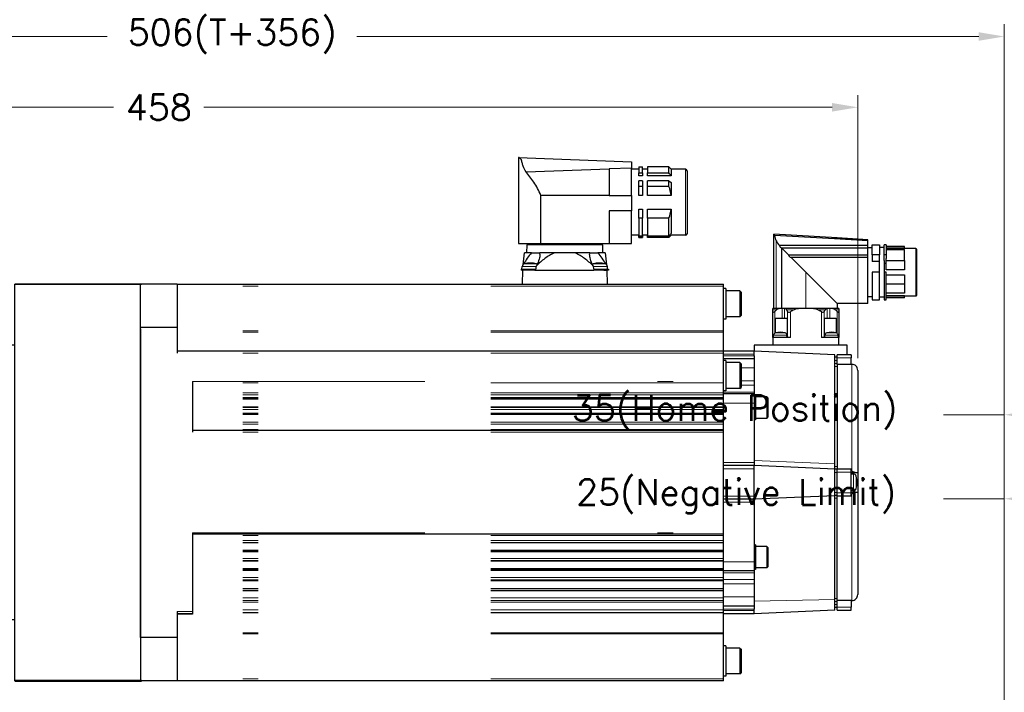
# Model space of a CAD drawing. Extents: x 0 to 1685, y -10 to 1188.
# Tile 4 of 21: x 487 to 809, y 582 to 803. Entities that reach past the tile are written whole.
import ezdxf

# ---------------------------------------------------------------- set-up
doc = ezdxf.new("R2010")
doc.units = 0
doc.header["$LTSCALE"] = 25.4
doc.linetypes.add('DASHEDBIDOT', pattern=[12.4, 3, -3, 0.2, -3, 0.2, -3])
doc.layers.get('0').update_dxf_attribs({"linetype": 'CONTINUOUS'})
doc.layers.get('Defpoints').update_dxf_attribs({"linetype": 'CONTINUOUS'})
for name, color, linetype, lineweight in [('AM_0', 7, 'CONTINUOUS', 50), ('AM_5_Dimension', 6, 'CONTINUOUS', 13), ('ATA-DIM', 252, 'CONTINUOUS', 25), ('Layer0000', 7, 'CONTINUOUS', 25), ('외형선(ISO)', 7, 'CONTINUOUS', 35)]:
    doc.layers.add(name, color=color, linetype=linetype, lineweight=lineweight)
doc.styles.get("Standard").update_dxf_attribs({"font": 'simplex.shx'})
doc.dimstyles.new('ata_A1', dxfattribs={"dimtxt": 4.2, "dimasz": 4.2, "dimexe": 2, "dimexo": 2, "dimgap": 2, "dimtad": 0, "dimtih": 1, "dimtoh": 1, "dimdec": 6, "dimdsep": 46, "dimtxsty": 'Standard', "dimcen": 0, "dimclrd": 252, "dimclre": 252, "dimclrt": 4, "dimadec": 6, "dimazin": 2, "dimtfac": 1, "dimtdec": 6, "dimtofl": 0, "dimtmove": 0, "dimatfit": 3, "dimfxl": 0, "dimtolj": 1, "dimtzin": 0, "dimlwd": 0, "dimlwe": 0, "dimarcsym": 0})

# ---------------------------------------------------------------- blocks, each defined once
blk = doc.blocks.new('*D12986')
at = {"layer": 'ATA-DIM', "color": 252, "lineweight": 0}
for p, q in [((809.09, 574), (809.09, 649.66)), ((834.09, 546.43), (834.09, 649.66)), ((809.09, 645.66), (789.22, 645.66)), ((817.49, 645.66), (825.69, 645.66))]:
    blk.add_line(p, q, dxfattribs=at)
at = {"layer": 'ATA-DIM', "color": 252}
for points in [[(817.49, 647.06), (817.49, 644.26), (809.09, 645.66)], [(825.69, 644.26), (825.69, 647.06), (834.09, 645.66)]]:
    blk.add_solid(points, dxfattribs=at)
at = {"layer": 'Defpoints', "color": 0}
for p in [(834.09, 645.66), (809.09, 570), (834.09, 542.43)]:
    blk.add_point(p, dxfattribs=at)
at = {"layer": 'ATA-DIM', "color": 4, "insert": (668.8, 652.04), "char_height": 8.4, "attachment_point": 1}
blk.add_mtext('\\A1;25(Negative Limit)', dxfattribs=at)
blk = doc.blocks.new('*D12985')
at = {"layer": 'ATA-DIM', "color": 252, "lineweight": 0}
for p, q in [((809.09, 574), (809.09, 677.19)), ((844.09, 546.43), (844.09, 677.19)), ((809.09, 673.19), (789.22, 673.19)), ((817.49, 673.19), (835.69, 673.19))]:
    blk.add_line(p, q, dxfattribs=at)
at = {"layer": 'ATA-DIM', "color": 252}
for points in [[(817.49, 674.59), (817.49, 671.79), (809.09, 673.19)], [(835.69, 671.79), (835.69, 674.59), (844.09, 673.19)]]:
    blk.add_solid(points, dxfattribs=at)
at = {"layer": 'Defpoints', "color": 0}
for p in [(844.09, 673.19), (809.09, 570), (844.09, 542.43)]:
    blk.add_point(p, dxfattribs=at)
at = {"layer": 'ATA-DIM', "color": 4, "insert": (667.45, 679.57), "char_height": 8.4, "attachment_point": 1}
blk.add_mtext('\\A1;35(Home Position)', dxfattribs=at)
blk = doc.blocks.new('DEH')
at = {"color": 0, "ltscale": 5}
blk.add_line((12758.38, -3927.55), (12758.38, -3797.55), dxfattribs=at)
for p, q in [((12667.78, -3920.05), (12667.78, -3805.05)), ((12728.58, -3805.05), (12744.88, -3805.05)), ((12744.88, -3817.55), (12744.88, -3805.05)), ((12744.88, -3907.55), (12744.88, -3920.05)), ((12728.58, -3920.05), (12744.88, -3920.05))]:
    blk.add_line(p, q)
at = {"color": 7}
for p, q in [((12728.58, -3920.05), (12728.58, -3805.05)), ((12728.58, -3919.55), (12728.58, -3805.55))]:
    blk.add_line(p, q, dxfattribs=at)
at = {"ltscale": 5}
for p, q in [((12758.38, -3817.55), (12744.88, -3817.55)), ((12758.38, -3907.55), (12744.88, -3907.55))]:
    blk.add_line(p, q, dxfattribs=at)
at = {"layer": 'AM_0'}
blk.add_line((12758.38, -3927.55), (12799.88, -3927.55), dxfattribs=at)
at = {"layer": 'AM_5_Dimension', "color": 0}
for p, q in [((12672.58, -3919.55), (12672.58, -3805.55)), ((12728.58, -3805.05), (12728.58, -3920.05))]:
    blk.add_line(p, q, dxfattribs=at)
at = {"layer": 'Layer0000', "color": 7, "linetype": 'Continuous', "lineweight": 25}
for p, q in [((12799.58, -3811.74), (12799.58, -3797.55)), ((12799.58, -3913.35), (12799.58, -3811.74)), ((12799.58, -3913.35), (12799.58, -3927.55))]:
    blk.add_line(p, q, dxfattribs=at)
at = {"layer": '외형선(ISO)'}
for p, q in [((12799.88, -3797.55), (12758.38, -3797.55)), ((12672.08, -3805.05), (12667.78, -3805.05)), ((12672.58, -3805.55), (12672.08, -3805.05)), ((12673.08, -3805.05), (12672.58, -3805.55)), ((12673.08, -3805.05), (12728.08, -3805.05)), ((12728.58, -3805.55), (12728.08, -3805.05)), ((12728.58, -3805.55), (12729.08, -3805.05)), ((12667.78, -3920.05), (12672.08, -3920.05)), ((12672.58, -3919.55), (12672.08, -3920.05)), ((12672.58, -3919.55), (12673.08, -3920.05)), ((12673.08, -3920.05), (12728.08, -3920.05)), ((12728.58, -3919.55), (12728.08, -3920.05))]:
    blk.add_line(p, q, dxfattribs=at)
blk = doc.blocks.new('*D12993')
at = {"layer": 'ATA-DIM', "color": 252, "lineweight": 0}
for p, q in [((303.09, 725.5), (303.09, 777.91)), ((761.09, 691.71), (761.09, 777.91)), ((311.49, 773.91), (517.29, 773.91)), ((752.69, 773.91), (546.88, 773.91))]:
    blk.add_line(p, q, dxfattribs=at)
at = {"layer": 'ATA-DIM', "color": 252}
for points in [[(311.49, 775.31), (311.49, 772.51), (303.09, 773.91)], [(752.69, 772.51), (752.69, 775.31), (761.09, 773.91)]]:
    blk.add_solid(points, dxfattribs=at)
at = {"layer": 'Defpoints', "color": 0}
for p in [(761.09, 773.91), (303.09, 721.5), (761.09, 687.71)]:
    blk.add_point(p, dxfattribs=at)
at = {"layer": 'ATA-DIM', "color": 4, "insert": (532.09, 773.91), "char_height": 8.4, "attachment_point": 5}
blk.add_mtext('\\A1;458', dxfattribs=at)
blk = doc.blocks.new('*D12992')
at = {"layer": 'ATA-DIM', "color": 252, "lineweight": 0}
for p, q in [((303.09, 725.5), (303.09, 801.1)), ((809.09, 574), (809.09, 801.1)), ((311.49, 797.1), (515.17, 797.1)), ((800.69, 797.1), (597.01, 797.1))]:
    blk.add_line(p, q, dxfattribs=at)
at = {"layer": 'ATA-DIM', "color": 252}
for points in [[(311.49, 798.5), (311.49, 795.7), (303.09, 797.1)], [(800.69, 795.7), (800.69, 798.5), (809.09, 797.1)]]:
    blk.add_solid(points, dxfattribs=at)
at = {"layer": 'Defpoints', "color": 0}
for p in [(809.09, 797.1), (303.09, 721.5), (809.09, 570)]:
    blk.add_point(p, dxfattribs=at)
at = {"layer": 'ATA-DIM', "color": 4, "insert": (556.09, 797.1), "char_height": 8.4, "attachment_point": 5}
blk.add_mtext('\\A1;506(T+356)', dxfattribs=at)

msp = doc.modelspace()

# ---------------------------------------------------------------- linework, layer by layer
at = {"layer": 'Layer0000', "color": 7, "linetype": 'Continuous', "lineweight": 25}
for p, q in [((649.8869262, 757.5007589), (649.8869262, 729.2507589)), ((649.8871762, 757.5007589), (686.9569262, 756.0823919)), ((686.9569262, 756.0823919), (686.9569262, 755.6913276)), ((686.9569262, 755.6897214), (686.9569262, 755.414963)), ((686.9569262, 755.414963), (686.9569262, 753.9888519)), ((652.3948746, 752.7610508), (679.5874262, 753.7270538)), ((686.9569262, 753.9888519), (679.5874262, 753.7270538)), ((679.5874262, 753.7270538), (679.5874262, 745.0624966)), ((686.9569262, 745.0534541), (686.9569262, 753.987355)), ((689.3569262, 753.6007589), (686.9569262, 753.6007589)), ((689.3569262, 754.3507589), (690.6069262, 754.3507589)), ((689.3569262, 754.3507589), (689.3569262, 752.4059673)), ((689.3569262, 751.4257227), (689.3569262, 752.4059673)), ((689.3569262, 752.4059673), (690.6069262, 752.4059673)), ((690.6069262, 752.4059673), (690.6069262, 754.3507589)), ((692.2069262, 753.6007589), (690.6069262, 753.6007589)), ((690.6069262, 752.4059673), (690.6069262, 751.4257227)), ((699.2069262, 754.3507589), (692.2069262, 754.3507589)), ((692.2069262, 754.3507589), (692.2069262, 752.4059673)), ((692.2069262, 751.4257227), (692.2069262, 752.4059673)), ((692.2069262, 752.4059673), (699.2069262, 752.4059673)), ((699.2069262, 752.4059673), (699.2069262, 754.3507589)), ((699.206928, 754.3507571), (699.9569262, 753.6007589)), ((704.6569262, 753.6007589), (699.9569262, 753.6007589)), ((699.9569262, 753.6007589), (699.9569262, 751.4257227)), ((705.1569262, 753.1007589), (705.1569262, 742.8007589)), ((690.6069262, 751.4257227), (689.3569262, 751.4257227)), ((690.6069262, 749.7876516), (689.3569262, 749.7876516)), ((689.3569262, 748.0138906), (689.3569262, 749.7876516)), ((690.6069262, 749.7876516), (690.6069262, 748.0138906)), ((699.9569262, 751.4257227), (692.2069262, 751.4257227)), ((699.2069262, 749.7876516), (692.2069262, 749.7876516)), ((692.2069262, 748.0138906), (692.2069262, 749.7876516)), ((699.2069262, 749.7876516), (699.9569262, 749.3049548)), ((699.2069262, 748.0138906), (699.2069262, 749.7876516)), ((699.9569262, 749.3049548), (699.9569262, 745.0282245)), ((690.6069262, 748.0138906), (689.3569262, 748.0138906)), ((689.3569262, 745.0282245), (689.3569262, 748.0138906)), ((690.6069262, 748.0138906), (690.6069262, 745.0282245)), ((699.2069262, 748.0138906), (692.2069262, 748.0138906)), ((692.2069262, 745.0282245), (692.2069262, 748.0138906)), ((679.5874262, 745.0624966), (657.2099139, 745.0624966)), ((657.2099139, 729.2507589), (657.2099139, 745.0624966)), ((679.5874262, 745.0624966), (679.5874262, 744.9642111)), ((686.9569262, 745.0534541), (686.9569262, 739.9399301)), ((690.6069262, 745.0282245), (689.3569262, 745.0282245)), ((699.9569262, 745.0282245), (692.2069262, 745.0282245)), ((705.1569262, 742.8007589), (705.1569262, 732.5007589)), ((679.5874262, 739.9933668), (679.5874262, 729.2507589)), ((686.9569262, 729.2509061), (686.9569262, 739.9399254)), ((689.3569262, 737.5876272), (689.3569262, 740.5732933)), ((689.3569262, 740.5732933), (690.6069262, 740.5732933)), ((690.6069262, 740.5732933), (690.6069262, 737.5876272)), ((692.2069262, 737.5876272), (692.2069262, 740.5732933)), ((692.2069262, 740.5732933), (699.9569262, 740.5732933)), ((699.9569262, 740.5732933), (699.9569262, 732.5348931)), ((689.3569262, 737.5876272), (689.3569262, 731.7691425)), ((690.6069262, 737.5876272), (689.3569262, 737.5876272)), ((690.6069262, 731.7691425), (690.6069262, 737.5876272)), ((692.2069262, 737.5876272), (692.2069262, 731.7691425)), ((699.2069262, 737.5876272), (692.2069262, 737.5876272)), ((699.2069262, 731.7691425), (699.2069262, 737.5876272)), ((754.3372937, 731.1010345), (733.5874262, 732.3525051)), ((733.5874262, 732.3072148), (733.5874262, 732.3468235)), ((733.5874262, 708.1007589), (733.5874262, 732.3072148)), ((649.8869262, 729.2507589), (657.2099139, 729.2507589)), ((653.0374262, 729.2507589), (653.0374262, 728.9007589)), ((657.2099139, 729.2507589), (679.5874262, 729.2507589)), ((677.1374262, 729.2507589), (677.1374262, 728.9007589)), ((679.5874262, 729.2507589), (686.9569262, 729.2507589)), ((689.3569262, 732.0007589), (686.9569262, 732.0007589)), ((689.3569262, 731.2555937), (689.3569262, 731.7691425)), ((689.3569262, 731.7691425), (690.6069262, 731.7691425)), ((689.3569262, 731.2555937), (689.3569262, 731.2507589)), ((690.6069262, 731.2555937), (689.3569262, 731.2555937)), ((689.3569262, 731.2507589), (690.6069262, 731.2507589)), ((692.2069262, 732.0007589), (690.6069262, 732.0007589)), ((690.6069262, 731.7691425), (690.6069262, 731.2555937)), ((690.6069262, 731.2507589), (690.6069262, 731.2555937)), ((692.2069262, 731.2555937), (692.2069262, 731.7691425)), ((692.2069262, 731.7691425), (699.2069262, 731.7691425)), ((692.2069262, 731.2555937), (692.2069262, 731.2507589)), ((699.2069262, 731.2555937), (692.2069262, 731.2555937)), ((699.2069262, 731.2507589), (692.2069262, 731.2507589)), ((699.2069262, 731.2555937), (699.9569262, 732.0081688)), ((699.2069262, 731.2507589), (699.9569262, 732.0007589)), ((699.2069262, 731.2507589), (699.2069262, 731.2555937)), ((699.4413054, 732.0081688), (699.9569262, 732.0081688)), ((699.9569262, 732.0081688), (699.9569262, 732.0007589)), ((704.6569262, 732.0007589), (699.9569262, 732.0007589)), ((753.4476638, 730.7827187), (733.8212268, 731.9361461)), ((764.3374262, 730.1427375), (753.4476638, 730.7827187)), ((764.3374262, 730.493771), (754.3371664, 731.0989229)), ((764.3374262, 730.3807216), (764.3374262, 730.4999583)), ((764.3374262, 730.1427375), (764.3374262, 730.3807216)), ((764.3374262, 728.6021986), (764.3374262, 730.1427375)), ((651.4166657, 722.3388704), (651.890846, 726.2007589)), ((654.2087533, 726.2007589), (651.890846, 726.2007589)), ((652.6345549, 728.9007589), (652.5874262, 726.2007589)), ((677.5402975, 728.9007589), (652.6345549, 728.9007589)), ((654.2087533, 726.2007589), (656.9081816, 726.2007589)), ((661.6976038, 726.2007589), (656.9081816, 726.2007589)), ((668.4772486, 726.2007589), (661.6976038, 726.2007589)), ((673.2666708, 726.2007589), (668.4772486, 726.2007589)), ((673.2666708, 726.2007589), (675.9660991, 726.2007589)), ((678.2840064, 726.2007589), (675.9660991, 726.2007589)), ((677.5874262, 726.2007589), (677.5402975, 728.900759)), ((678.2840064, 726.2007589), (678.7581867, 722.3388704)), ((752.6412522, 728.6021986), (735.4043256, 728.6021986)), ((736.130526, 727.8045419), (736.1697607, 727.7684244)), ((764.3374262, 727.8045419), (736.130526, 727.8045419)), ((736.1697607, 708.1007589), (736.1697607, 727.7684244)), ((736.1697607, 727.7684244), (738.3694423, 725.5687428)), ((764.3374262, 728.6021986), (752.6412522, 728.6021986)), ((764.3374262, 727.8045419), (764.3374262, 728.6021986)), ((765.8374262, 727.8507589), (764.3374262, 727.8507589)), ((764.3374262, 725.5687428), (764.3374262, 727.8045419)), ((765.8374262, 725.5395785), (765.8374262, 728.8507416)), ((765.8374262, 728.8507416), (768.2374262, 728.8507416)), ((768.2374262, 728.8507416), (768.2374262, 725.5395785)), ((769.7374262, 727.9507589), (768.2374262, 727.9507589)), ((770.3374262, 728.8507416), (769.7374262, 728.8507416)), ((769.7374262, 725.5395785), (769.7374262, 728.8507416)), ((770.3374262, 728.8507416), (770.3374262, 725.5395785)), ((776.4374262, 728.2507589), (770.3374262, 728.2507589)), ((770.3374262, 728.2506866), (776.4374262, 728.2506866)), ((776.4374262, 727.6202376), (770.3374262, 727.6202376)), ((770.3374262, 727.3681861), (776.4374262, 727.3681861)), ((776.4374262, 727.6202376), (776.4374262, 728.2506866)), ((780.1374262, 727.6207589), (776.4374262, 727.6207589)), ((776.4374262, 723.7103185), (776.4374262, 727.3681861)), ((780.3374262, 727.4207589), (780.3374262, 719.8507589)), ((738.3694423, 725.5687428), (764.3374262, 725.5687428)), ((764.3374262, 724.6774811), (739.2607039, 724.6774811)), ((744.0874262, 719.8507589), (739.2607039, 724.6774811)), ((764.3374262, 724.6774811), (764.3374262, 725.5687428)), ((764.3374262, 709.6007589), (764.3374262, 724.6774811)), ((768.2374262, 725.5395785), (765.8374262, 725.5395785)), ((765.8374262, 725.5395785), (765.8374262, 723.4203868)), ((768.2374262, 723.4203868), (765.8374262, 723.4203868)), ((768.2374262, 723.6821629), (768.2374262, 725.5395785)), ((768.2374262, 719.9240589), (768.2374262, 723.6821629)), ((770.3374262, 725.5395785), (769.7374262, 725.5395785)), ((769.7374262, 723.6821629), (769.7374262, 725.5395785)), ((769.7374262, 723.6821629), (769.7374262, 719.9240589)), ((770.3374262, 722.7203218), (769.7374262, 722.7203218)), ((770.3374262, 725.5395785), (770.3374262, 724.3778662)), ((770.3374262, 723.7103185), (770.3374262, 724.3778662)), ((770.3374262, 723.7103185), (776.4374262, 723.7103185)), ((770.3374262, 720.6633348), (770.3374262, 723.7103185)), ((776.4374262, 723.7103185), (776.4374262, 720.6633348)), ((650.8124262, 720.8807589), (650.8124262, 720.5007589)), ((650.8124262, 720.8807589), (653.8124262, 720.8807589)), ((651.190974, 720.5007589), (650.8124262, 720.5007589)), ((651.0624262, 720.8807593), (651.1365509, 721.7280082)), ((651.190974, 720.5007589), (651.1124262, 716.0007589)), ((652.3096168, 720.5007589), (651.190974, 720.5007589)), ((653.8124262, 720.5007589), (652.3096168, 720.5007589)), ((653.8124262, 720.8807589), (655.6137618, 720.8807589)), ((655.3152355, 720.5007589), (653.8124262, 720.5007589)), ((655.3152355, 720.5007589), (655.545832, 720.5007589)), ((655.545832, 720.5007589), (674.6290204, 720.5007589)), ((674.5610906, 720.8807589), (676.3624262, 720.8807589)), ((674.8596168, 720.5007589), (674.6290204, 720.5007589)), ((676.3624262, 720.5007589), (674.8596168, 720.5007589)), ((676.3624262, 720.8807589), (679.3624262, 720.8807589)), ((677.8652355, 720.5007589), (676.3624262, 720.5007589)), ((677.8652355, 720.5007589), (678.9838784, 720.5007589)), ((679.3624262, 720.5007589), (678.9838784, 720.5007589)), ((679.0624262, 716.0007589), (678.9838784, 720.5007589)), ((679.1124262, 720.8807593), (679.0383015, 721.7280082)), ((679.3624262, 720.8807589), (679.3624262, 720.5007589)), ((754.3374262, 709.6007589), (744.0874262, 719.8507589)), ((765.8374262, 719.9240589), (765.8374262, 710.8507589)), ((768.2374262, 719.9240589), (765.8374262, 719.9240589)), ((768.2374262, 710.8507589), (768.2374262, 719.9240589)), ((769.7374262, 719.9240589), (769.7374262, 710.8507589)), ((770.3374262, 719.9240589), (769.7374262, 719.9240589)), ((776.4374262, 720.6633348), (770.3374262, 720.6633348)), ((770.3374262, 710.8507589), (770.3374262, 719.9240589)), ((780.3374262, 719.8507589), (780.3374262, 712.2807589)), ((770.3374262, 719.038183), (776.4374262, 719.038183)), ((776.4374262, 719.038183), (776.4374262, 715.9911993)), ((538.0874262, 716.0007589), (526.0874262, 716.0007589)), ((538.0874262, 716.0007589), (538.0874262, 701.8067625)), ((538.0874262, 716.0007589), (717.0874262, 716.0007589)), ((717.0874262, 715.3007589), (717.0874262, 716.0007589)), ((717.0874262, 700.6369352), (717.0874262, 715.3007589)), ((717.8874262, 714.5007589), (717.0874262, 714.5007589)), ((717.8874262, 714.5007589), (717.8874262, 709.5007589)), ((722.4874262, 713.7507589), (717.8874262, 713.7507589)), ((722.4874262, 713.7507589), (722.8874362, 713.3507489)), ((722.4874262, 713.7507589), (722.4874262, 709.5007589)), ((722.8874262, 713.3507589), (722.8874262, 709.5007589)), ((776.4374262, 715.9911993), (770.3374262, 715.9911993)), ((776.4374262, 713.0122157), (770.3374262, 713.0122157)), ((776.4374262, 715.9911993), (776.4374262, 713.0122157)), ((765.8374262, 711.8507589), (764.3374262, 711.8507589)), ((765.8374262, 710.8507589), (768.2374262, 710.8507589)), ((769.7374262, 711.7507589), (768.2374262, 711.7507589)), ((769.7374262, 710.8507589), (770.3374262, 710.8507589)), ((770.3374262, 712.1973707), (776.4374262, 712.1973707)), ((776.4374262, 711.5495385), (770.3374262, 711.5495385)), ((776.4374262, 711.4507589), (770.3374262, 711.4507589)), ((776.4374262, 711.5495385), (776.4374262, 712.1973707)), ((780.1374262, 712.0807589), (776.4374262, 712.0807589)), ((776.4374262, 711.4507589), (776.4374262, 711.5495385)), ((717.8874262, 709.5007589), (717.8874262, 704.5007589)), ((722.4874262, 709.5007589), (722.4874262, 705.2507589)), ((722.8874262, 709.5007589), (722.8874262, 705.6507589)), ((733.2874262, 707.5743353), (733.2874262, 707.9893276)), ((733.2874262, 706.8956354), (733.2874262, 707.5743353)), ((733.2874262, 698.5007589), (733.2874262, 706.8956354)), ((735.9682577, 708.0007589), (733.4381932, 708.0007589)), ((733.5874262, 708.1007589), (734.3442579, 708.1007589)), ((734.2374262, 708.1007589), (734.2374262, 708.0007589)), ((734.3442579, 708.1007589), (736.1697607, 708.1007589)), ((736.2685022, 708.0007589), (735.9682577, 708.0007589)), ((736.1697607, 708.1007589), (744.0874262, 708.1007589)), ((737.0703115, 708.0007589), (736.2685022, 708.0007589)), ((737.1964708, 708.0007589), (737.0703115, 708.0007589)), ((750.9783815, 708.0007589), (737.1964708, 708.0007589)), ((744.0874262, 708.1007589), (754.3374262, 708.1007589)), ((751.1045409, 708.0007589), (750.9783815, 708.0007589)), ((751.9063502, 708.0007589), (751.1045409, 708.0007589)), ((752.2065947, 708.0007589), (751.9063502, 708.0007589)), ((754.7366591, 708.0007589), (752.2065947, 708.0007589)), ((753.9374262, 708.1007589), (753.9374262, 708.0007589)), ((764.3374262, 709.6007589), (754.3322809, 709.6007589)), ((754.3374262, 709.5997236), (754.3374262, 708.1007589)), ((754.8874262, 707.9831656), (754.8874262, 707.5743353)), ((754.8874262, 707.5743353), (754.8874262, 706.8956354)), ((754.8874262, 706.8956354), (754.8874262, 698.5007589)), ((717.8874262, 704.5007589), (717.0874262, 704.5007589)), ((722.4874262, 705.2507589), (717.8874262, 705.2507589)), ((722.4874262, 705.2507589), (722.8874362, 705.6507689)), ((734.1435833, 704.8007589), (736.2685022, 704.8007589)), ((734.1435833, 699.9987369), (734.1435833, 704.8007589)), ((736.2685022, 704.8007589), (737.0703115, 704.8007589)), ((737.0703115, 704.8007589), (737.9631786, 704.8007589)), ((737.9631786, 704.8007589), (737.9631786, 698.5007589)), ((750.2116738, 704.8007589), (751.1045409, 704.8007589)), ((750.2116738, 698.5007589), (750.2116738, 704.8007589)), ((751.1045409, 704.8007589), (751.9063502, 704.8007589)), ((751.9063502, 704.8007589), (754.0312691, 704.8007589)), ((754.0312691, 704.8007589), (754.0312691, 699.9987369)), ((538.0874262, 701.8067625), (526.0874262, 701.8067625)), ((526.0874262, 701.3067625), (526.0874262, 599.6947553)), ((538.0874262, 701.8067625), (538.0874262, 693.3007589)), ((717.0874262, 700.2609036), (717.0874262, 700.6369352)), ((717.0874262, 694.1712134), (717.0874262, 700.2609036)), ((733.2874262, 698.5007589), (733.2874262, 696.0007589)), ((738.9874303, 698.5007589), (733.2874262, 698.5007589)), ((733.4374262, 698.5007591), (733.5058415, 699.2827489)), ((737.9374262, 698.5007591), (737.8690109, 699.2827489)), ((754.8874262, 698.5007589), (749.1874221, 698.5007589)), ((750.2374262, 698.5007591), (750.3058415, 699.2827489)), ((754.7374262, 698.5007591), (754.6690109, 699.2827489)), ((754.8874262, 696.0007589), (754.8874262, 698.5007589)), ((717.0874262, 694.0007589), (538.0874262, 694.0007589)), ((717.0874262, 694.0007589), (717.0874262, 694.1712134)), ((727.0874262, 694.0007589), (717.0874262, 694.0007589)), ((717.0874262, 693.3007589), (717.0874262, 694.0007589)), ((757.5874262, 696.0007589), (727.0874262, 696.0007589)), ((727.0874262, 696.0007589), (727.0874262, 695.5007589)), ((727.0874262, 695.5007589), (727.0874262, 694.0007589)), ((753.5874262, 692.8507589), (727.0874262, 694.0007589)), ((727.0874262, 692.9995917), (727.0874262, 694.0007589)), ((757.5874262, 695.5007589), (757.5874262, 696.0007589)), ((757.5874262, 692.8507589), (757.5874262, 695.5007589)), ((717.0874262, 684.089434), (717.0874262, 693.3007589)), ((727.0874262, 691.5007589), (717.0874262, 691.5007589)), ((717.8874262, 691.0007589), (717.0874262, 691.0007589)), ((717.8874262, 691.0007589), (717.8874262, 686.0007589)), ((727.0874262, 692.5007589), (727.0874262, 692.9995917)), ((727.0874262, 692.5007589), (727.0874262, 691.5007589)), ((727.0874262, 691.5007589), (727.0874262, 688.5007589)), ((753.5874262, 691.8507589), (753.5874262, 692.8507589)), ((754.2874262, 692.0007589), (753.5874262, 692.0007589)), ((753.5874262, 691.3462977), (753.5874262, 691.8507589)), ((753.5874262, 689.3709959), (753.5874262, 691.3462977)), ((758.8874262, 692.8507589), (754.2874262, 692.8507589)), ((754.2874262, 691.8507589), (754.2874262, 692.8507589)), ((754.2874262, 689.6007913), (754.2874262, 691.8507589)), ((758.8874262, 692.8507589), (758.8874262, 691.8507589)), ((758.8874262, 689.6007913), (758.8874262, 691.8507589)), ((722.4874262, 690.2507589), (717.8874262, 690.2507589)), ((722.4874262, 690.2507589), (722.8874362, 689.8507489)), ((722.4874262, 690.2507589), (722.4874262, 686.0007589)), ((722.8874262, 689.8507589), (722.8874262, 686.0007589)), ((727.0874262, 688.5007589), (727.0874262, 684.252186)), ((753.5874262, 657.0874173), (753.5874262, 689.3709959)), ((758.8874262, 689.6007913), (754.2874262, 689.6007913)), ((754.2874262, 689.6007913), (754.2874262, 655.4007589)), ((759.1840232, 689.6669743), (758.8874262, 689.6669743)), ((761.0874262, 687.7071616), (761.0874262, 654.2507589)), ((543.0874262, 684.089434), (543.0874262, 677.0007589)), ((717.0874262, 683.6564213), (717.0874262, 684.089434)), ((717.8874262, 686.0007589), (717.8874262, 681.0007589)), ((722.4874262, 686.0007589), (722.4874262, 681.7507589)), ((722.8874262, 686.0007589), (722.8874262, 682.1507589)), ((727.0874262, 684.252186), (727.0874262, 682.8379725)), ((717.0874262, 680.3748808), (717.0874262, 683.6564213)), ((717.8874262, 681.0007589), (717.0874262, 681.0007589)), ((722.4874262, 681.7507589), (717.8874262, 681.7507589)), ((722.4874262, 681.7507589), (722.8874362, 682.1507689)), ((727.0874262, 682.8379725), (727.0874262, 680.5865453)), ((717.0874262, 679.7226173), (717.0874262, 680.3748808)), ((727.0874262, 680.0007589), (717.0874262, 680.0007589)), ((717.0874262, 678.7855002), (717.0874262, 679.7226173)), ((717.0874262, 678.4985301), (717.0874262, 678.7855002)), ((717.0874262, 678.2484274), (717.0874262, 678.4985301)), ((717.0874262, 675.7530904), (717.0874262, 678.2484274)), ((727.0874262, 680.5865453), (727.0874262, 680.0007589)), ((727.0874262, 680.0007589), (727.0874262, 677.0007589)), ((727.5874262, 679.5007589), (727.0874262, 679.5007589)), ((727.5874262, 679.5007589), (727.5874262, 675.5007589)), ((731.2374262, 679.0007589), (727.5874262, 679.0007589)), ((731.2374262, 679.0007551), (731.2374262, 675.5007589)), ((731.2374357, 679.0007494), (731.5874317, 678.6507534)), ((731.5874262, 678.6507589), (731.5874262, 675.5007589)), ((543.0874262, 677.0007589), (543.0874262, 672.0007589)), ((717.0874262, 675.6052967), (717.0874262, 675.7530904)), ((717.0874262, 674.9236121), (717.0874262, 675.6052967)), ((717.0874262, 673.6931887), (717.0874262, 674.9236121)), ((727.0874262, 677.0007589), (727.0874262, 657.5007589)), ((727.5874262, 675.5007589), (727.5874262, 671.5007589)), ((731.2374262, 675.5007589), (731.2374262, 672.0007627)), ((731.5874262, 675.5007589), (731.5874262, 672.3507589)), ((543.0874262, 672.0007589), (543.0874262, 667.5007589)), ((717.0874262, 673.3673459), (717.0874262, 673.6931887)), ((717.0874262, 673.2484274), (717.0874262, 673.3673459)), ((717.0874262, 670.7530904), (717.0874262, 673.2484274)), ((727.5874262, 671.5007589), (727.0874262, 671.5007589)), ((731.2374262, 672.0007589), (727.5874262, 672.0007589)), ((731.2374357, 672.0007684), (731.5874317, 672.3507644)), ((717.0874262, 668.0007589), (543.0874262, 668.0007589)), ((717.0874262, 670.7094079), (717.0874262, 670.7530904)), ((717.0874262, 670.0648133), (717.0874262, 670.7094079)), ((717.0874262, 668.3681831), (717.0874262, 670.0648133)), ((717.0874262, 668.0007589), (717.0874262, 668.3681831)), ((717.0874262, 667.5007589), (717.0874262, 668.0007589)), ((717.0874262, 634.5007589), (717.0874262, 667.5007589)), ((727.0874262, 656.5007589), (717.0874262, 656.5007589)), ((727.0874262, 657.5007589), (727.0874262, 656.5007589)), ((753.5874262, 655.4007589), (727.0874262, 656.5007589)), ((727.0874262, 656.1933083), (727.0874262, 656.5007589)), ((727.0874262, 655.5007589), (727.0874262, 656.1932971)), ((727.0874262, 646.5007589), (727.0874262, 655.5007589)), ((753.5874262, 655.4007589), (753.5874262, 657.0874173)), ((753.5874262, 654.4007589), (753.5874262, 655.4007589)), ((754.2874262, 655.3007589), (753.5874262, 655.3007589)), ((758.8874262, 655.4007589), (754.2874262, 655.4007589)), ((754.2874262, 654.4007589), (754.2874262, 655.4007589)), ((758.8874262, 654.4007589), (758.8874262, 655.4007589)), ((753.5874262, 647.6007589), (753.5874262, 654.4007589)), ((754.2874262, 647.6007589), (754.2874262, 654.4007589)), ((758.8874262, 647.6007589), (758.8874262, 654.4007589)), ((758.8874262, 654.2507589), (760.4603405, 654.2507589)), ((759.6265463, 653.7507589), (758.8874262, 653.7507589)), ((760.4603405, 654.2507589), (761.0874262, 654.2507589)), ((761.0874262, 654.2507589), (761.0874262, 647.7507589)), ((727.087459, 645.5007603), (717.0874262, 645.5007589)), ((753.5874262, 646.6007589), (727.0874262, 645.5007589)), ((727.0874262, 645.500759), (727.0874262, 646.5007589)), ((727.0874262, 645.5007589), (727.0874262, 644.5007589)), ((753.5874262, 646.6007589), (753.5874262, 647.6007589)), ((754.2874262, 646.7007589), (753.5874262, 646.7007589)), ((753.5874262, 644.9141004), (753.5874262, 646.6007589)), ((754.2874262, 646.6007589), (754.2874262, 647.6007589)), ((754.2874262, 646.6007589), (758.8874262, 646.6007589)), ((754.2874262, 612.4007265), (754.2874262, 646.6007589)), ((759.6265463, 648.2507589), (758.8874262, 648.2507589)), ((760.4603405, 647.7507589), (758.8874262, 647.7507589)), ((758.8874262, 646.6007589), (758.8874262, 647.6007589)), ((761.0874262, 647.7507589), (760.4603405, 647.7507589)), ((761.0874262, 647.7507589), (761.0874262, 614.2943562)), ((727.0874262, 644.5007589), (727.0874262, 625.0007589)), ((753.5874262, 612.6305219), (753.5874262, 644.9141004)), ((543.0874262, 634.5007589), (543.0874262, 630.0007589)), ((717.0874262, 634.0007589), (543.0874262, 634.0007589)), ((717.0874262, 634.0007589), (717.0874262, 634.5007589)), ((717.0874262, 633.6333346), (717.0874262, 634.0007589)), ((717.0874262, 631.9367044), (717.0874262, 633.6333346)), ((543.0874262, 630.0007589), (543.0874262, 624.0007589)), ((717.0874262, 631.2921099), (717.0874262, 631.9367044)), ((717.0874262, 631.2484274), (717.0874262, 631.2921099)), ((717.0874262, 628.7530904), (717.0874262, 631.2484274)), ((727.5874262, 630.5007589), (727.0874262, 630.5007589)), ((727.5874262, 630.5007589), (727.5874262, 626.5007589)), ((731.2374262, 630.0007589), (727.5874262, 630.0007589)), ((731.2374262, 630.0007551), (731.2374262, 626.5007589)), ((731.2374357, 630.0007494), (731.5874317, 629.6507534)), ((731.5874262, 629.6507589), (731.5874262, 626.5007589)), ((717.0874262, 628.6341718), (717.0874262, 628.7530904)), ((717.0874262, 628.3083291), (717.0874262, 628.6341718)), ((717.0874262, 626.1092717), (717.0874262, 628.3083291)), ((717.0874262, 625.420193), (717.0874262, 626.1092717)), ((727.5874262, 626.5007589), (727.5874262, 622.5007589)), ((731.2374262, 626.5007589), (731.2374262, 623.0007627)), ((731.5874262, 626.5007589), (731.5874262, 623.3507589)), ((543.0874262, 624.0007589), (543.0874262, 617.5007589)), ((717.0874262, 625.2484274), (717.0874262, 625.420193)), ((717.0874262, 622.7530904), (717.0874262, 625.2484274)), ((717.0874262, 622.4728051), (717.0874262, 622.7530904)), ((727.0874262, 625.0007589), (727.0874262, 622.0007589)), ((731.2374262, 623.0007589), (727.5874262, 623.0007589)), ((731.2374357, 623.0007684), (731.5874317, 623.3507644)), ((717.0874262, 622.1936394), (717.0874262, 622.4728051)), ((717.0874262, 619.84034), (717.0874262, 622.1936394)), ((727.0874262, 622.0007589), (717.0874262, 622.0007589)), ((717.0874262, 619.1034068), (717.0874262, 619.84034)), ((727.5874262, 622.5007589), (727.0874262, 622.5007589)), ((727.0874262, 622.0007589), (727.0874262, 621.4149725)), ((727.0874262, 621.4149725), (727.0874262, 619.1635453)), ((543.0874262, 617.5007589), (543.0874262, 610.5007589)), ((717.0874262, 618.7484274), (717.0874262, 619.1034068)), ((717.0874262, 616.2530904), (717.0874262, 618.7484274)), ((717.0874262, 615.7403151), (717.0874262, 616.2530904)), ((727.0874262, 619.1635453), (727.0874262, 617.7493318)), ((727.0874262, 617.7493318), (727.0874262, 613.5007589)), ((717.0874262, 615.5121531), (717.0874262, 615.7403151)), ((717.0874262, 613.1477181), (717.0874262, 615.5121531)), ((717.0874262, 612.3596962), (717.0874262, 613.1477181)), ((727.0874262, 613.5007589), (727.0874262, 610.5007589)), ((543.0874262, 610.5007589), (543.0874262, 608.7007589)), ((717.0874262, 611.7484274), (717.0874262, 612.3596962)), ((717.0874262, 609.2530904), (717.0874262, 611.7484274)), ((727.0874262, 610.5007589), (717.0874262, 610.5007589)), ((727.0874262, 610.5007589), (727.0874262, 609.5007589)), ((753.5874262, 610.6552201), (753.5874262, 612.6305219)), ((753.5874262, 610.1507589), (753.5874262, 610.6552201)), ((753.5874262, 609.1507589), (753.5874262, 610.1507589)), ((754.2874262, 610.0007589), (753.5874262, 610.0007589)), ((754.2874262, 612.4007265), (758.8874262, 612.4007265)), ((754.2874262, 610.1507589), (754.2874262, 612.4007265)), ((754.2874262, 609.1507589), (754.2874262, 610.1507589)), ((758.8874262, 612.4007265), (758.8874262, 610.1507589)), ((759.1841751, 612.3345435), (758.8874262, 612.3345435)), ((758.8874262, 609.1507589), (758.8874262, 610.1507589)), ((538.0874262, 608.7007589), (538.0874262, 600.1947553)), ((543.0874262, 608.0007589), (538.0874262, 608.0007589)), ((543.0874262, 608.7007589), (543.0874262, 608.0007589)), ((543.0874262, 608.0007589), (543.0874262, 607.8303043)), ((717.0874262, 608.4048501), (717.0874262, 609.2530904)), ((717.0874262, 608.2322598), (717.0874262, 608.4048501)), ((717.0874262, 601.7406142), (717.0874262, 608.2322598)), ((727.0874262, 608.0007589), (717.0874262, 608.0007589)), ((727.0874262, 609.0007589), (727.0874262, 609.5007589)), ((753.5874262, 609.1507589), (727.0874262, 608.0007589)), ((727.0874262, 608.2793884), (727.0874262, 609.0007589)), ((727.0874262, 608.0007589), (727.0874262, 608.2793777)), ((754.2874262, 609.1507589), (758.8874262, 609.1507589)), ((538.0874262, 600.1947553), (526.0874262, 600.1947553)), ((538.0874262, 600.1947553), (538.0874262, 586.0007589)), ((717.0874262, 601.3645826), (717.0874262, 601.7406142)), ((717.0874262, 586.7007589), (717.0874262, 601.3645826)), ((717.8874262, 597.5007589), (717.0874262, 597.5007589)), ((717.8874262, 597.5007589), (717.8874262, 592.5007589)), ((722.4874262, 596.7507589), (717.8874262, 596.7507589)), ((722.4874262, 596.7507589), (722.8874362, 596.3507489)), ((722.4874262, 596.7507589), (722.4874262, 592.5007589)), ((722.8874262, 596.3507589), (722.8874262, 592.5007589)), ((717.8874262, 592.5007589), (717.8874262, 587.5007589)), ((722.4874262, 592.5007589), (722.4874262, 588.2507589)), ((722.8874262, 592.5007589), (722.8874262, 588.6507589)), ((717.8874262, 587.5007589), (717.0874262, 587.5007589)), ((722.4874262, 588.2507589), (717.8874262, 588.2507589)), ((722.4874262, 588.2507589), (722.8874362, 588.6507689)), ((538.0874262, 586.0007589), (526.0874262, 586.0007589)), ((717.0874262, 586.0007589), (538.0874262, 586.0007589)), ((717.0874262, 586.0007589), (717.0874262, 586.7007589))]:
    msp.add_line(p, q, dxfattribs=at)
at = {"layer": 'Layer0000', "color": 251, "linetype": 'DASHEDBIDOT', "lineweight": 18}
for p, q in [((704.6569262, 753.6007589), (704.6569262, 742.8007589)), ((704.6569262, 742.8007589), (704.6569262, 732.0007589)), ((734.3442579, 730.1983794), (734.3442579, 708.1007589)), ((753.6199854, 731.0421861), (764.3374262, 730.3807216)), ((780.1374262, 719.8507589), (780.1374262, 727.6207589)), ((651.8527988, 722.6008676), (653.8124262, 722.6008676)), ((653.8124262, 722.6008676), (655.7720536, 722.6008676)), ((674.4027988, 722.6008676), (676.3624262, 722.6008676)), ((676.3624262, 722.6008676), (678.3220536, 722.6008676)), ((651.1365509, 721.7280078), (653.8124262, 721.7280078)), ((653.8124262, 721.7280078), (655.7526564, 721.7280078)), ((674.422196, 721.7280078), (676.3624262, 721.7280078)), ((676.3624262, 721.7280078), (679.0383015, 721.7280078)), ((744.0874262, 708.1007589), (744.0874262, 719.8507589)), ((780.1374262, 712.0807589), (780.1374262, 719.8507589)), ((717.0874262, 715.3007589), (538.0874262, 715.3007589)), ((734.4826246, 707.5743353), (733.2874262, 707.5743353)), ((733.9000458, 707.052024), (733.9000458, 699.9042486)), ((736.2685022, 704.8007589), (736.2685022, 708.0007589)), ((737.0703115, 704.8007589), (737.0703115, 708.0007589)), ((740.2294663, 707.5743353), (737.8207172, 707.5743353)), ((738.0655103, 698.5007589), (738.0655103, 707.052024)), ((738.9874303, 706.8956354), (738.9874303, 698.5007589)), ((750.3541352, 707.5743353), (747.9453861, 707.5743353)), ((749.1874221, 698.5007589), (749.1874221, 706.8956354)), ((750.1093421, 707.052024), (750.1093421, 698.5007589)), ((751.1045409, 704.8007589), (751.1045409, 708.0007589)), ((751.9063502, 708.0007589), (751.9063502, 704.8007589)), ((754.8874262, 707.5743353), (753.6922277, 707.5743353)), ((754.2748066, 699.9042486), (754.2748066, 707.052024)), ((717.0874262, 700.6369352), (538.0874262, 700.6369352)), ((717.0874262, 700.2609036), (538.0874262, 700.2609036)), ((733.5058415, 699.2827487), (735.6874262, 699.2827487)), ((734.0897774, 699.9841418), (735.6874262, 699.9841418)), ((735.6874262, 699.9841418), (737.285075, 699.9841418)), ((735.6874262, 699.2827487), (737.8690109, 699.2827487)), ((750.3058415, 699.2827487), (752.4874262, 699.2827487)), ((750.8897774, 699.9841418), (752.4874262, 699.9841418)), ((752.4874262, 699.9841418), (754.085075, 699.9841418)), ((752.4874262, 699.2827487), (754.6690109, 699.2827487)), ((717.0874262, 694.1712134), (538.0874262, 694.1712134)), ((717.0874262, 693.3007589), (538.0874262, 693.3007589)), ((727.087459, 692.9995917), (717.0874262, 693.0007589)), ((727.0874262, 692.5007589), (717.0874262, 692.5007589)), ((754.2874262, 691.0007589), (753.5874262, 691.0007589)), ((758.8874262, 691.8507589), (754.2874262, 691.8507589)), ((727.0874262, 688.5007589), (722.8874262, 688.5007589)), ((754.2874262, 689.9922003), (753.5874262, 689.9922003)), ((754.2874262, 689.0013123), (753.5874262, 689.0013123)), ((759.0874262, 689.6645782), (758.8874262, 689.6645782)), ((759.0874262, 689.6645782), (759.0874262, 654.7996507)), ((543.0874262, 684.089434), (717.0874262, 684.089434)), ((727.0874262, 684.252186), (722.8874262, 684.252186)), ((717.0874262, 683.6564213), (543.0874262, 683.6564213)), ((727.0874262, 682.8379725), (722.8874262, 682.8379725)), ((717.0874262, 680.3748808), (543.0874262, 680.3748808)), ((717.0874262, 679.7226173), (543.0874262, 679.7226173)), ((717.0874262, 678.7855002), (543.0874262, 678.7855002)), ((717.0874262, 678.4985301), (543.0874262, 678.4985301)), ((717.0874262, 678.2484274), (543.0874262, 678.2484274)), ((727.0874262, 680.5865453), (717.0874262, 680.5865453)), ((717.0874262, 675.7530904), (543.0874262, 675.7530904)), ((717.0874262, 675.6052967), (543.0874262, 675.6052967)), ((717.0874262, 674.9236121), (543.0874262, 674.9236121)), ((727.0874262, 677.0007589), (717.0874262, 677.0007589)), ((717.0874262, 673.6931887), (543.0874262, 673.6931887)), ((717.0874262, 673.3673459), (543.0874262, 673.3673459)), ((717.0874262, 673.2484274), (543.0874262, 673.2484274)), ((717.0874262, 670.7530904), (543.0874262, 670.7530904)), ((717.0874262, 670.7094079), (543.0874262, 670.7094079)), ((717.0874262, 670.0648133), (543.0874262, 670.0648133)), ((717.0874262, 668.3681831), (543.0874262, 668.3681831)), ((717.0874262, 667.5007589), (543.0874262, 667.5007589)), ((727.0874262, 658.1393129), (753.5874262, 657.0874173)), ((727.0874262, 657.5007589), (717.0874262, 657.5007589)), ((727.0874262, 655.5007589), (717.0874262, 655.5007589)), ((754.2874262, 656.1660702), (753.5874262, 656.1660702)), ((754.2874262, 654.3007589), (753.5874262, 654.3007589)), ((754.2874262, 654.4007589), (758.8874262, 654.4007589)), ((758.8874262, 654.7996507), (759.0874262, 654.7996507)), ((759.6265463, 653.7507589), (759.6265463, 651.0007589)), ((760.5830663, 653.0424257), (760.5830663, 651.0007589)), ((759.6265463, 651.0007589), (759.6265463, 648.2507589)), ((760.5830663, 651.0007589), (760.5830663, 648.959092)), ((727.0874262, 646.5007589), (717.0874262, 646.5007589)), ((754.2874262, 647.7007589), (753.5874262, 647.7007589)), ((754.2874262, 645.8354476), (753.5874262, 645.8354476)), ((754.2874262, 647.6007589), (758.8874262, 647.6007589)), ((759.0874262, 647.2018671), (758.8874262, 647.2018671)), ((759.0874262, 647.2018671), (759.0874262, 612.3369396)), ((727.0874262, 644.5007589), (717.0874262, 644.5007589)), ((543.0874262, 634.5007589), (717.0874262, 634.5007589)), ((717.0874262, 633.6333346), (543.0874262, 633.6333346)), ((717.0874262, 631.9367044), (543.0874262, 631.9367044)), ((717.0874262, 631.2921099), (543.0874262, 631.2921099)), ((717.0874262, 631.2484274), (543.0874262, 631.2484274)), ((717.0874262, 628.7530904), (543.0874262, 628.7530904)), ((717.0874262, 628.6341718), (543.0874262, 628.6341718)), ((717.0874262, 628.3083291), (543.0874262, 628.3083291)), ((717.0874262, 626.1092717), (543.0874262, 626.1092717)), ((717.0874262, 625.420193), (543.0874262, 625.420193)), ((717.0874262, 625.2484274), (543.0874262, 625.2484274)), ((717.0874262, 622.7530904), (543.0874262, 622.7530904)), ((727.0874262, 625.0007589), (717.0874262, 625.0007589)), ((717.0874262, 622.4728051), (543.0874262, 622.4728051)), ((717.0874262, 622.1936394), (543.0874262, 622.1936394)), ((717.0874262, 619.84034), (543.0874262, 619.84034)), ((727.0874262, 621.4149725), (717.0874262, 621.4149725)), ((717.0874262, 619.1034068), (543.0874262, 619.1034068)), ((717.0874262, 618.7484274), (543.0874262, 618.7484274)), ((717.0874262, 616.2530904), (543.0874262, 616.2530904)), ((727.0874262, 619.1635453), (717.0874262, 619.1635453)), ((727.0874262, 617.7493318), (717.0874262, 617.7493318)), ((717.0874262, 615.7403151), (543.0874262, 615.7403151)), ((717.0874262, 615.5121531), (543.0874262, 615.5121531)), ((717.0874262, 613.1477181), (543.0874262, 613.1477181)), ((727.0874262, 613.5007589), (717.0874262, 613.5007589)), ((754.2874262, 613.0002055), (753.5874262, 613.0002055)), ((717.0874262, 612.3596962), (543.0874262, 612.3596962)), ((717.0874262, 611.7484274), (543.0874262, 611.7484274)), ((727.0874262, 612.1511637), (753.5874262, 612.6305219)), ((754.2874262, 612.0093175), (753.5874262, 612.0093175)), ((754.2874262, 611.0007589), (753.5874262, 611.0007589)), ((758.8874262, 610.1507589), (754.2874262, 610.1507589)), ((758.8874262, 612.3369396), (759.0874262, 612.3369396)), ((538.0874262, 608.7007589), (543.0874262, 608.7007589)), ((543.0874262, 607.8303043), (538.0874262, 607.8303043)), ((717.0874262, 609.2530904), (543.0874262, 609.2530904)), ((717.0874262, 608.4048501), (543.0874262, 608.4048501)), ((717.0874262, 608.2322598), (543.0874262, 608.2322598)), ((727.0874262, 609.5007589), (717.0874262, 609.5007589)), ((727.0874262, 609.0007589), (717.0874262, 609.0007589)), ((717.0874262, 601.7406142), (538.0874262, 601.7406142)), ((717.0874262, 601.3645826), (538.0874262, 601.3645826)), ((717.0874262, 586.7007589), (538.0874262, 586.7007589))]:
    msp.add_line(p, q, dxfattribs=at)
at = {"layer": 'Layer0000', "color": 7, "linetype": 'Continuous', "lineweight": 25}
for centre, radius, start, end in [((657.7116598, 719.8802717), 52.7236001, 36.749490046, 38.090807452), ((704.6569262, 753.1007589), 0.5, 0.000092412, 90), ((687.0901326, 743.3831162), 12.9715364, 7.286129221, 20.915766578), ((666.7369411, 2377.5715798), 1632.6579419, 270.4509739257, 270.7096094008), ((664.07555, -2084.2863435), 2824.3223081, 89.5358105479, 89.6853158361), ((687.065245, 742.2246534), 12.9970164, 339.097656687, 352.700447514), ((247.5251435, 1174.910536), 632.7643538, 315.5468269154, 315.6438816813), ((704.6569262, 732.5007589), 0.5, 270, 359.999907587), ((739.1298457, 732.588443), 5.3492293, 187.00521229, 206.538894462), ((743.1435847, 734.8921545), 9.9729473, 208.076546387, 219.101919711), ((666.0073166, 715.2606589), 16.0901176, 137.162087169, 153.206730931), ((653.2684386, 725.7489742), 3.6676748, 0.194655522, 7.075672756), ((676.8966114, 725.7506648), 3.6577389, 172.931692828, 179.899514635), ((664.1801848, 715.2703952), 16.0742224, 26.783753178, 42.843120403), ((736.8151113, 729.1572012), 1.5160291, 201.474660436, 243.155878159), ((780.1374262, 727.4207589), 0.2, 0, 90), ((652.1327456, 721.640852), 1, 106.257080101, 174.999947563), ((653.8124262, 715.8807589), 7, 73.742882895, 106.25711154), ((655.4921068, 721.640852), 1, 56.45738696, 73.742919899), ((674.6827456, 721.640852), 1, 106.257080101, 123.555624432), ((676.3624262, 715.8807589), 7, 73.74287523, 106.257134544), ((678.0421068, 721.640852), 1, 5.000052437, 73.742919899), ((739.8050258, 726.1130647), 1.5353132, 200.764934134, 249.235065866), ((610.74996, 728.6868091), 45.5376939, 349.643970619, 351.559769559), ((719.4248924, 728.6868091), 45.5376939, 188.44023044, 190.356029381), ((780.1374262, 712.2807589), 0.2, 270, 0.001981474), ((733.4381932, 707.0007589), 1, 90, 99.057745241), ((751.0364569, 688.5243624), 25.2374886, 130.989622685, 132.766032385), ((737.1880541, 707.318305), 0.6825058, 22.032521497, 89.293403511), ((716.1570186, 697.1026294), 24.0618466, 24.424421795, 25.797995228), ((746.3996296, 694.8069717), 14.1801442, 115.793373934, 121.514664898), ((741.7613134, 694.7815172), 14.2091151, 58.491172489, 64.200788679), ((772.0178338, 697.1026294), 24.0618466, 154.202004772, 155.575578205), ((750.9867563, 707.3183665), 0.6824438, 90.703135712, 157.97093928), ((737.1383955, 688.5243624), 25.2374886, 47.233967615, 49.010377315), ((754.7366591, 707.0007589), 1, 80.942254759, 90.000003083), ((735.6874262, 694.2007589), 6, 74.557191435, 105.442802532), ((752.4874262, 694.2007589), 6, 74.557191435, 105.442802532), ((734.3027972, 699.2130241), 0.8, 105.442732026, 174.999971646), ((737.0720552, 699.2130241), 0.8, 5.000028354, 74.557267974), ((751.1027972, 699.2130241), 0.8, 105.442732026, 174.999971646), ((753.8720552, 699.2130241), 0.8, 5.000028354, 74.557267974), ((759.1868287, 687.6494224), 2.0176059, 90.075598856, 92.823967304), ((759.1971874, 687.8217809), 1.8452916, 46.801529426, 90.404296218), ((759.0568566, 687.6994919), 2.0305841, 0.216411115, 46.277004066), ((759.6265463, 652.7507589), 1, 16.957836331, 90), ((753.8874262, 651.0007589), 7, 343.042132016, 16.957876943), ((759.6265463, 649.2507589), 1, 270, 343.042163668), ((759.0566504, 614.3021144), 2.0307906, 313.725473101, 359.781111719), ((759.1871145, 614.3576067), 2.0231246, 267.175639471, 269.919868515), ((759.1969593, 614.1802957), 1.8458552, 269.606586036, 313.191758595)]:
    msp.add_arc(centre, radius, start, end, dxfattribs=at)
at = {"layer": 'Layer0000', "color": 251, "linetype": 'DASHEDBIDOT', "lineweight": 18}
for centre, radius, start, end in [((753.747088, 730.7708165), 0.2996607, 115.097188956, 177.723677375), ((734.7702136, 972.6329589), 242.3250202, 274.461382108, 274.567787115), ((752.669099, 748.2178298), 17.1972619, 274.66790252, 275.567063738)]:
    msp.add_arc(centre, radius, start, end, dxfattribs=at)
at = {"layer": 'Layer0000', "color": 7, "linetype": 'Continuous', "lineweight": 25}
for points, knots in [([(652.3948746, 752.7610508), (651.9921617, 753.3032154), (651.5331262, 754.2485209), (651.1503953, 755.5474874), (651.0059806, 756.2437975), (650.9224298, 756.6416094), (650.7907096, 756.9274892), (650.6090957, 757.0232841), (650.1140066, 757.3662002), (649.8982532, 757.4942456), (649.8874262, 757.5004907)], [0, 0, 0, 0, 0.002632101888, 0.003948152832, 0.004606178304, 0.00493519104, 0.005264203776, 0.005922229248, 0.00658025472, 0.010528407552, 0.010528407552, 0.010528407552, 0.010528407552]), ([(657.2099139, 745.0624966), (656.94416, 745.8797072), (656.2348741, 747.3749631), (654.5197745, 750.0758301), (653.1849393, 751.7847001), (652.3948746, 752.7610508)], [0, 0, 0, 0, 0.002592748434, 0.005185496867, 0.010370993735, 0.010370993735, 0.010370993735, 0.010370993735]), ([(656.9360923, 725.7614347), (656.9389482, 725.2483668), (656.7252928, 723.9921503), (656.193016, 722.7094153), (655.7944586, 722.0028951)], [0.0005907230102, 0.0005907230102, 0.0005907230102, 0.0005907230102, 0.0026156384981, 0.0052312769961, 0.0052312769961, 0.0052312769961, 0.0052312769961]), ([(674.3803938, 722.0028951), (673.9779658, 722.7162766), (673.4529576, 723.9839027), (673.2368026, 725.2431369), (673.2388781, 725.7570797)], [0, 0, 0, 0, 0.0026248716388, 0.0046530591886, 0.0046530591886, 0.0046530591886, 0.0046530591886]), ([(747.9453861, 707.5743353), (747.6515553, 707.7155), (747.0086156, 707.8659054), (745.7147523, 707.9860573), (744.0780959, 707.9914592), (742.4583752, 707.9862048), (741.1628184, 707.8650119), (740.5251752, 707.7164023), (740.2294663, 707.5743353)], [0, 0, 0, 0, 0.0009779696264, 0.0019559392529, 0.0039118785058, 0.0058678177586, 0.0068457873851, 0.0078237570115, 0.0078237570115, 0.0078237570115, 0.0078237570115])]:
    msp.add_open_spline(points, degree=3, knots=knots, dxfattribs=at)
for points in [[(733.8205274, 731.9361872), (733.8044829, 732.0408452), (733.7445271, 732.2172737), (733.6533883, 732.2876619), (733.5996208, 732.2911972), (733.5874262, 732.3034211), (733.5874262, 732.3074016)], [(661.6976038, 726.2007589), (660.5511759, 725.7100782), (658.506051, 724.4102905), (656.6782097, 722.8312129), (655.7944586, 722.0028951)], [(674.3803938, 722.0028951), (673.4941982, 722.8335041), (671.6493956, 724.4269902), (669.6072757, 725.7170979), (668.4772486, 726.2007589)], [(733.2874262, 706.8956354), (733.2874262, 706.7835401), (733.4198303, 706.6689467), (733.7495205, 706.9129302), (733.9000458, 707.052024)], [(735.9682577, 708.0007589), (735.7072781, 708.0007589), (735.1877225, 707.9523731), (734.6888272, 707.7533537), (734.4826246, 707.5743353)], [(738.0655103, 707.052024), (738.1288459, 706.9127398), (738.3608133, 706.6686269), (738.8036826, 706.7835809), (738.9874303, 706.8956354)], [(749.1874221, 706.8956354), (749.3712367, 706.7835401), (749.8158351, 706.6689467), (750.046093, 706.9129302), (750.1093421, 707.052024)], [(753.6922277, 707.5743353), (753.4860805, 707.7533057), (752.9828741, 707.953612), (752.4661494, 708.0007589), (752.2065947, 708.0007589)], [(754.2748066, 707.052024), (754.4255379, 706.9127398), (754.756233, 706.6686269), (754.8874262, 706.7835809), (754.8874262, 706.8956354)], [(759.0874262, 654.7996507), (759.3253232, 654.6805037), (759.8034389, 654.4335584), (760.2626391, 654.2507589), (760.4603405, 654.2507589)], [(760.4603405, 647.7507589), (760.2626582, 647.7507589), (759.8066226, 647.5693592), (759.3271773, 647.3219426), (759.0874262, 647.2018671)]]:
    msp.add_open_spline(points, degree=3, dxfattribs=at)

# ---------------------------------------------------------------- block references
msp.add_blockref('DEH', (-12273.4879337, 4513.5495263))

# ---------------------------------------------------------------- dimensions: what is measured, and where the dimension line sits
at = {"layer": 'ATA-DIM'}
dim = msp.add_linear_dim(base=(809.0874261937, 797.102850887), p1=(303.0874261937, 721.5007588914), p2=(809.0874261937, 570.0013162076), text='<>(T+356)', dimstyle='ata_A1', override={"dimscale": 2, "dimtxt": 4.2, "dimtxsty": 'Standard', "dimtfac": 0.571429, "dimtdec": 2, "dimtfill": 0}, dxfattribs=at)
dim.commit()
dim.dimension.update_dxf_attribs({"geometry": '*D12992', "text_midpoint": (556.0874261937, 797.102850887)})
dim = msp.add_linear_dim(base=(761.0874262, 773.9078291), p1=(303.0874262, 721.5007589), p2=(761.0874262, 687.7071616), dimstyle='ata_A1', override={"dimscale": 2, "dimtfac": 0.571429, "dimtdec": 2, "dimtfill": 0}, dxfattribs=at)
dim.commit()
dim.dimension.update_dxf_attribs({"geometry": '*D12993', "text_midpoint": (532.0874262, 773.9078291)})
for base, p2, text, picture, middle in [((844.0873167, 673.1862815), (844.0873167, 542.4294099), '<>(Home Position)', '*D12985', (726.3373167, 673.1862815)), ((834.0873167, 645.6570037), (834.0873167, 542.4294099), '<>(Negative Limit)', '*D12986', (727.0093167, 645.6570037))]:
    dim = msp.add_linear_dim(base=base, p1=(809.0873167, 570.0012224), p2=p2, angle=180, text=text, dimstyle='ata_A1', override={"dimscale": 2, "dimtxt": 4.2, "dimtxsty": 'Standard', "dimtfac": 0.571429, "dimtdec": 2}, dxfattribs=at)
    dim.commit()
    dim.dimension.update_dxf_attribs({"geometry": picture, "text_midpoint": middle, "dimtype": 160})

doc.saveas('drawing.dxf')
